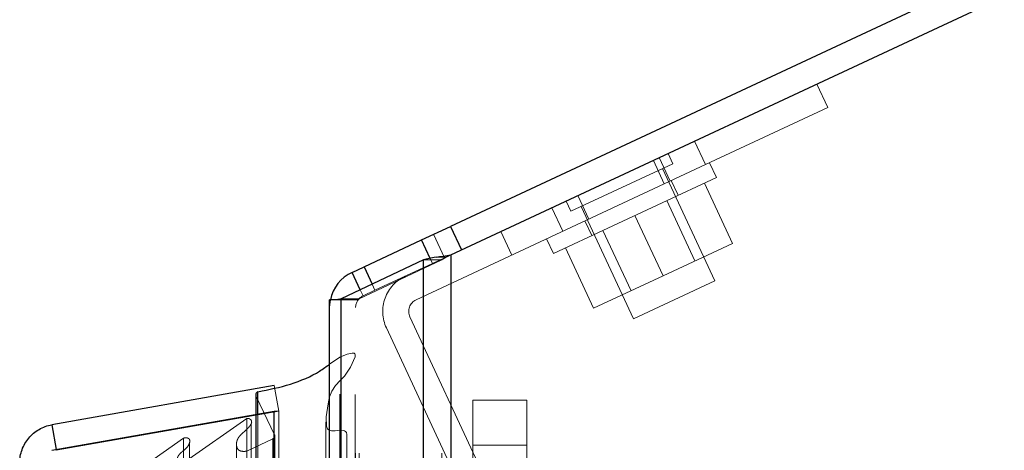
# Model space of a CAD drawing. Header units: inches. Extents: x 0.2 to 10.8, y 0.2 to 8.2.
# Tile 90 of 98: x 5.7607 to 5.9887, y 5.0766 to 5.1762. Entities that reach past the tile are written whole.
import ezdxf

# ---------------------------------------------------------------- set-up
doc = ezdxf.new("R2010")
doc.units = ezdxf.units.IN
doc.header["$MEASUREMENT"] = 0
doc.linetypes.add('HIDDEN', pattern=[0.07500000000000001, 0.05, -0.025])
doc.layers.add('DIMENSIONS', color=140, linetype='Continuous')
doc.layers.add('SLD-0', color=179, linetype='Continuous')
doc.styles.add('SLDTEXTSTYLE0', font='TXT', dxfattribs={"width": 0.7})
doc.dimstyles.new('SLDDIMSTYLE4', dxfattribs={"dimtxt": 0.0849609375, "dimasz": 0.13, "dimexe": 0, "dimexo": 0.0625, "dimgap": 0.021240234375, "dimtad": 0, "dimtih": 1, "dimtoh": 1, "dimdec": 4, "dimlfac": 12, "dimzin": 12, "dimdsep": 46, "dimtxsty": 'SLDTEXTSTYLE0', "dimsah": 1, "dimcen": 0.09, "dimadec": 0, "dimazin": 3, "dimtfac": 1, "dimtdec": 0, "dimtofl": 0, "dimtmove": 0, "dimatfit": 3, "dimfxl": 0, "dimfrac": 2, "dimtolj": 1, "dimtzin": 12, "dimarcsym": 0})

# ---------------------------------------------------------------- blocks, each defined once
blk = doc.blocks.new('_D_15')
at = {"layer": 'DIMENSIONS'}
blk.add_line((6.641786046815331, 5.577647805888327), (5.816352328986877, 5.577647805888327), dxfattribs=at)
for radius, start, end in [(0.8825662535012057, 163.9083204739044, 180), (0.8825662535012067, 205.0000000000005, 221.0916795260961)]:
    blk.add_arc((6.823918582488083, 5.577647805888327), radius, start, end, dxfattribs=at)
for points in [[(5.941352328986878, 5.577647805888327), (5.970796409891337, 5.705839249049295), (5.930903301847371, 5.708761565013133)], [(6.024041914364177, 5.20465918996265), (6.069982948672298, 5.081413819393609), (6.104903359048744, 5.100921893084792)]]:
    blk.add_solid(points, dxfattribs=at)
at = {"layer": 'DIMENSIONS', "insert": (5.857202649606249, 5.447074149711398), "char_height": 0.08333333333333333, "attachment_point": 1, "style": 'SLDTEXTSTYLE0'}
blk.add_mtext('25°', dxfattribs=at)

msp = doc.modelspace()

# ---------------------------------------------------------------- linework, layer by layer
at = {"layer": 'SLD-0', "linetype": 'Continuous', "lineweight": 25}
for p, q in [((6.823918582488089, 5.577647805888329), (5.860442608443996, 5.128371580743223)), ((5.860530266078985, 5.121792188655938), (6.826454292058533, 5.57220995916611)), ((5.853767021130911, 5.12525870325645), (5.860442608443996, 5.128371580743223)), ((5.860442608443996, 5.128371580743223), (5.862978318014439, 5.122933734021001)), ((5.84041584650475, 5.119032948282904), (5.853767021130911, 5.12525870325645)), ((5.855764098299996, 5.120975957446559), (5.853767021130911, 5.12525870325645)), ((5.854166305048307, 5.120611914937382), (5.835090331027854, 5.111638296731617)), ((5.854166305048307, 3.175962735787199), (5.854166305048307, 5.120611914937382)), ((5.860530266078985, 5.121792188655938), (5.860530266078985, 3.175962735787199)), ((5.837650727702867, 5.117743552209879), (5.84041584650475, 5.119032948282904)), ((5.84041584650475, 5.119032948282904), (5.842285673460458, 5.11502309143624)), ((5.839524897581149, 5.113724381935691), (5.837650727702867, 5.117743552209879)), ((5.832454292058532, 3.175962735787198), (5.832454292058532, 5.111379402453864)), ((5.834151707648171, 5.111379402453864), (5.832454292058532, 5.111379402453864)), ((5.835090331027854, 3.175962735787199), (5.835090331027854, 5.111638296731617)), ((5.819651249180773, 5.091593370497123), (5.768130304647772, 5.082508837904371)), ((5.815341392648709, 5.089374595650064), (5.815341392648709, 5.084915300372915)), ((5.815851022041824, 5.085005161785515), (5.815851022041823, 5.090142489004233)), ((5.768130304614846, 5.076590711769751), (5.819651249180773, 5.085675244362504)), ((5.819651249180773, 3.202067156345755), (5.819651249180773, 5.085675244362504)), ((5.819651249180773, 5.085675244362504), (5.819720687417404, 5.0856752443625)), ((5.768130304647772, 5.082508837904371), (5.769142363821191, 5.076769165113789))]:
    msp.add_line(p, q, dxfattribs=at)
at = {"layer": 'SLD-0', "linetype": 'HIDDEN', "lineweight": 18}
for p, q in [((5.945267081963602, 5.161305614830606), (5.947802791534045, 5.155867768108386)), ((5.947802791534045, 5.155867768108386), (5.91948067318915, 5.142660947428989)), ((5.91948067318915, 5.142660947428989), (5.916944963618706, 5.14809879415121)), ((5.916944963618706, 5.14809879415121), (5.91948067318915, 5.142660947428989)), ((5.907417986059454, 5.14365629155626), (5.909953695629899, 5.13821844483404)), ((5.908788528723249, 5.144295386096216), (5.911324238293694, 5.138857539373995)), ((5.911922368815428, 5.142883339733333), (5.910821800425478, 5.145243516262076)), ((5.852489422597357, 5.111422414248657), (5.91948067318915, 5.142660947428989)), ((5.90012148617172, 5.137380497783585), (5.911922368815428, 5.142883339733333)), ((5.921668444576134, 5.11582082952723), (5.909562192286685, 5.141782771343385)), ((5.922022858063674, 5.139708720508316), (5.920438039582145, 5.143107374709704)), ((5.922022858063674, 5.139708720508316), (5.884260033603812, 5.12209962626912)), ((5.913148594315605, 5.135570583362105), (5.911563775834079, 5.138969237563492)), ((5.888320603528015, 5.131877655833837), (5.90012148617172, 5.137380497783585)), ((5.919228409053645, 5.138405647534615), (5.925743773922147, 5.124433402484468)), ((5.887220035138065, 5.134237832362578), (5.888320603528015, 5.131877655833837)), ((5.889907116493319, 5.135490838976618), (5.892442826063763, 5.130052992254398)), ((5.917054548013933, 5.120381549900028), (5.910539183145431, 5.134353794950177)), ((5.883902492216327, 5.132690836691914), (5.886438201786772, 5.127252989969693)), ((5.883902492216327, 5.132690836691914), (5.886438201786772, 5.127252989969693)), ((5.883902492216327, 5.132690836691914), (5.886438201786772, 5.127252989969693)), ((5.883902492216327, 5.132690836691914), (5.886438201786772, 5.127252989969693)), ((5.890680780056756, 5.132978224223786), (5.902787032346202, 5.107016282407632)), ((5.891549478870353, 5.129636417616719), (5.893134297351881, 5.126237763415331)), ((5.903141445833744, 5.130904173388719), (5.909656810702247, 5.116931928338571)), ((5.895743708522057, 5.12745455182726), (5.90225907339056, 5.113482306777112)), ((5.859067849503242, 5.121110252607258), (5.856532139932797, 5.126548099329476)), ((5.872101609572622, 5.127187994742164), (5.874637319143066, 5.121750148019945)), ((5.882675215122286, 5.125498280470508), (5.884260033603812, 5.12209962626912)), ((5.887054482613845, 5.123402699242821), (5.893569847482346, 5.109430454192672)), ((5.909656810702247, 5.116931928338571), (5.925743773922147, 5.124433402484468)), ((5.839332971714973, 5.111638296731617), (5.858408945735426, 5.120611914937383)), ((5.858408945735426, 5.120611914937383), (5.854166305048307, 5.120611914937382)), ((5.854166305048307, 3.175962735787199), (5.854166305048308, 5.120611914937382)), ((5.856302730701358, 5.11982085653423), (5.855764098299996, 5.120975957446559)), ((5.860493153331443, 5.121774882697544), (5.856302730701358, 5.11982085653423)), ((5.859382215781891, 5.121242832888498), (5.8570861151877, 5.121242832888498)), ((5.858408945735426, 3.175962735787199), (5.858408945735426, 5.120611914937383)), ((5.858408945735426, 3.175962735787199), (5.858408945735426, 5.120611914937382)), ((5.860530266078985, 5.121792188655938), (5.860530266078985, 3.175962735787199)), ((5.860530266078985, 3.175962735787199), (5.860530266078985, 5.121792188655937)), ((5.860530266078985, 3.175962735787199), (5.860530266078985, 5.121792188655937)), ((5.856302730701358, 5.11982085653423), (5.842951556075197, 5.113595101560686)), ((5.893569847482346, 5.109430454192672), (5.909656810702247, 5.116931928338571)), ((5.84018643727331, 5.112305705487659), (5.839524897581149, 5.113724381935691)), ((5.842951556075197, 5.113595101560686), (5.84018643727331, 5.112305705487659)), ((5.842285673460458, 5.11502309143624), (5.842951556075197, 5.113595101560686)), ((5.912227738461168, 5.111418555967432), (5.921668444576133, 5.11582082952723)), ((5.839020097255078, 5.111379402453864), (5.834151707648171, 5.111379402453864)), ((5.839332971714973, 5.111638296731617), (5.835090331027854, 5.111638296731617)), ((5.835090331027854, 3.175962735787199), (5.835090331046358, 5.111638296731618)), ((5.838454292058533, 3.175962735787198), (5.838454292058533, 5.111379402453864)), ((5.839332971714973, 3.175962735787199), (5.839332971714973, 5.111638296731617)), ((5.839332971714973, 3.175962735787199), (5.839332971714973, 5.111638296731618)), ((5.902787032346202, 5.107016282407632), (5.912227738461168, 5.111418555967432)), ((5.871324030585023, 5.063932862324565), (5.85103835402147, 5.107435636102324)), ((5.865886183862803, 5.061397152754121), (5.84560050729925, 5.10489992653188)), ((5.832454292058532, 5.096514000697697), (5.834836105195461, 5.09814561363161)), ((5.83483610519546, 3.189596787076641), (5.83483610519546, 5.098145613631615)), ((5.819651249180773, 5.091593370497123), (5.820693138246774, 5.085684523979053)), ((5.81542573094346, 3.198733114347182), (5.81542573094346, 5.089009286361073)), ((5.819726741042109, 5.08019090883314), (5.81542573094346, 5.089009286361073)), ((5.815425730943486, 3.198733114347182), (5.815425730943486, 5.089009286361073)), ((5.865581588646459, 5.088199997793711), (5.878081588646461, 5.088199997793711)), ((5.865581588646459, 5.077783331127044), (5.865581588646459, 5.088199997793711)), ((5.878081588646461, 5.088199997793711), (5.878081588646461, 5.077783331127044)), ((5.820693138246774, 5.085684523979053), (5.769172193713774, 5.076599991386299)), ((5.769172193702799, 5.076590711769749), (5.820693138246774, 5.0856752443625)), ((5.815341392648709, 5.084915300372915), (5.815341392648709, 3.202827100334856)), ((5.81585102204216, 3.202737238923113), (5.815851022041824, 5.085005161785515)), ((5.819720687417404, 5.0856752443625), (5.820693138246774, 5.0856752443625)), ((5.820693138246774, 3.202067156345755), (5.820693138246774, 5.0856752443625)), ((5.799197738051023, 5.074074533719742), (5.813287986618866, 5.083940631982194)), ((5.813287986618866, 3.20380176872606), (5.813287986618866, 5.083940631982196)), ((5.814280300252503, 3.205056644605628), (5.814280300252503, 5.082723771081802)), ((5.831580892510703, 5.083191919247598), (5.831580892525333, 3.204555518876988)), ((5.831580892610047, 5.083190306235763), (5.831580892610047, 3.204563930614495)), ((5.819726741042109, 3.207551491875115), (5.819726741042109, 5.08019090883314)), ((5.819753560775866, 3.207761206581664), (5.819753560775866, 5.079981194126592)), ((5.789180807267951, 5.072772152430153), (5.798613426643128, 5.079376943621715)), ((5.798613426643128, 3.208365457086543), (5.798613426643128, 5.079376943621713)), ((5.800045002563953, 5.078448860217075), (5.800045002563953, 5.078452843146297)), ((5.800045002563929, 3.209289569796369), (5.800045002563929, 5.078448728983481)), ((5.810890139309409, 5.078038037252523), (5.810890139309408, 5.07803627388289)), ((5.810890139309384, 5.078036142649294), (5.810890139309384, 3.209714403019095)), ((5.813256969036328, 5.076393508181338), (5.819275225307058, 5.079227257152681)), ((5.819275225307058, 3.208515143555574), (5.819275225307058, 5.079227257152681)), ((5.819275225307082, 3.208515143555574), (5.819275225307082, 5.079227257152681)), ((5.865581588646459, 5.029520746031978), (5.865581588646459, 5.077783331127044)), ((5.865581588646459, 5.077783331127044), (5.878081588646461, 5.077783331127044)), ((5.865581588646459, 5.077783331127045), (5.878081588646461, 5.077783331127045)), ((5.878081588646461, 5.077783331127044), (5.878081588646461, 5.029520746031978)), ((5.769142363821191, 5.076769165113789), (5.769172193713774, 5.076599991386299))]:
    msp.add_line(p, q, dxfattribs=at)
at = {"layer": 'SLD-0', "linetype": 'HIDDEN', "lineweight": 18, "flags": 128}
for points in [[(5.832454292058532, 5.109586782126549), (5.832544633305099, 5.110858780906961), (5.83263462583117, 5.111379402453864)], [(5.834836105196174, 5.098145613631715), (5.836544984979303, 5.098801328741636), (5.837711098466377, 5.099073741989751), (5.837948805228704, 5.099073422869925), (5.838058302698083, 5.099056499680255), (5.838155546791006, 5.0990245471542), (5.838235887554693, 5.09897474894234), (5.838298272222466, 5.098907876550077), (5.838374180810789, 5.098735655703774), (5.838347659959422, 5.098213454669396), (5.83726507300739, 5.095789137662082), (5.835879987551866, 5.093775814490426), (5.834873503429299, 5.092708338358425), (5.833820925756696, 5.091563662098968), (5.832952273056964, 5.090281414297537), (5.832430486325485, 5.08894992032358), (5.832172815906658, 5.087789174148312), (5.83194762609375, 5.086304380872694), (5.831655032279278, 5.084337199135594), (5.831694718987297, 5.082171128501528), (5.831960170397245, 5.081590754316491), (5.832149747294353, 5.081403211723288), (5.832348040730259, 5.081276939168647), (5.832588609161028, 5.081176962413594), (5.832906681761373, 5.081109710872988), (5.833296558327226, 5.081097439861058), (5.833744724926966, 5.081124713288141), (5.834825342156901, 5.081219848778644), (5.835111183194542, 5.081234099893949), (5.83518842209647, 5.081235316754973), (5.835210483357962, 5.081235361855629), (5.835217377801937, 5.081235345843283), (5.835220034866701, 5.081235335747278), (5.835220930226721, 5.081235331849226), (5.835221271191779, 5.081235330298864), (5.835221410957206, 5.081235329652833), (5.835221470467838, 5.081235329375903), (5.835221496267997, 5.081235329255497), (5.835221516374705, 5.081235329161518), (5.83561799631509, 5.081200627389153), (5.835913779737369, 5.081111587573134), (5.836155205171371, 5.080973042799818), (5.83635236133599, 5.080727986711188), (5.836445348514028, 5.080227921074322), (5.836432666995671, 5.080137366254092)], [(5.838343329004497, 3.189536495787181), (5.838343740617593, 4.136317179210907), (5.838343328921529, 5.098201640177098)], [(5.836443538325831, 3.207593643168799), (5.836443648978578, 4.105255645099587), (5.836443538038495, 5.080137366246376)], [(5.836443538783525, 3.207582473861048), (5.836443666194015, 4.12875704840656), (5.836443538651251, 5.080161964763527)]]:
    msp.add_lwpolyline(points, dxfattribs=at)
at = {"layer": 'SLD-0', "linetype": 'Continuous', "lineweight": 25}
for centre, radius, start, end in [((5.841454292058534, 5.109586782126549), 0.009000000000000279, 115.0000000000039, 168.5109861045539), ((5.816174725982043, 5.089374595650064), 0.0008333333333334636, 112.8577604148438, 180)]:
    msp.add_arc(centre, radius, start, end, dxfattribs=at)
at = {"layer": 'SLD-0', "linetype": 'HIDDEN', "lineweight": 18}
for centre, radius, start, end in [((5.85375727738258, 5.108703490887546), 0.008999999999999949, 114.9999999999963, 204.9999999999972), ((5.841454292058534, 5.109586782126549), 0.003000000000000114, 115.0000000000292, 180), ((5.85375727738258, 5.108703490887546), 0.003000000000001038, 114.9999999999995, 204.9999999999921), ((5.816174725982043, 5.089374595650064), 0.000833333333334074, 180, 205.9999999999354), ((5.818920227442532, 5.079981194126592), 0.0008333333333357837, 295.2138142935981, 14.57562494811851)]:
    msp.add_arc(centre, radius, start, end, dxfattribs=at)
at = {"layer": 'SLD-0', "linetype": 'Continuous', "lineweight": 25}
for points in [[(5.8570861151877, 5.121242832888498), (5.855995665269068, 5.121032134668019), (5.855000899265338, 5.120822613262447), (5.854166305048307, 5.120611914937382)], [(5.8570861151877, 5.121242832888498), (5.858176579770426, 5.121426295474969), (5.859349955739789, 5.121608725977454), (5.860530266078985, 5.121792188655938)], [(5.835090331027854, 5.111638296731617), (5.83474849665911, 5.111551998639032), (5.834434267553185, 5.111465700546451), (5.834151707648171, 5.111379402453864)]]:
    msp.add_open_spline(points, degree=3, dxfattribs=at)
at = {"layer": 'SLD-0', "linetype": 'HIDDEN', "lineweight": 18}
for points in [[(5.859382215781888, 5.121242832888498), (5.859018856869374, 5.121032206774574), (5.858687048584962, 5.120822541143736), (5.858408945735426, 5.120611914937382)], [(5.859382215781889, 5.121242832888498), (5.859745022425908, 5.121425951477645), (5.860137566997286, 5.121609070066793), (5.860530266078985, 5.121792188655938)], [(5.839332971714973, 5.111638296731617), (5.839219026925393, 5.111551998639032), (5.839114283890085, 5.111465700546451), (5.839020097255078, 5.111379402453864)]]:
    msp.add_open_spline(points, degree=3, dxfattribs=at)
at = {"layer": 'SLD-0', "linetype": 'Continuous', "lineweight": 25}
for points, knots in [([(5.815851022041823, 5.090142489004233), (5.818396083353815, 5.090646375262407), (5.823520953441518, 5.091661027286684), (5.829072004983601, 5.094087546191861), (5.83170183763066, 5.095974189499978), (5.832454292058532, 5.096514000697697)], [0, 0, 0, 0, 0.4132358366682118, 0.8321135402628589, 1, 1, 1, 1]), ([(5.760693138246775, 5.073645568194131), (5.760693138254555, 5.074692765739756), (5.760877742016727, 5.075739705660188), (5.761594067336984, 5.077707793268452), (5.762125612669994, 5.07862845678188), (5.763471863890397, 5.080232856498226), (5.764286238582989, 5.080916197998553), (5.766100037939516, 5.081963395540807), (5.767099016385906, 5.082326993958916), (5.768130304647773, 5.082508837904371)], [0, 0, 0, 0, 0.25, 0.25, 0.5, 0.5, 0.75, 0.75, 1, 1, 1, 1])]:
    msp.add_open_spline(points, degree=3, knots=knots, dxfattribs=at)
at = {"layer": 'SLD-0', "linetype": 'HIDDEN', "lineweight": 18}
for points, knots in [([(5.813287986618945, 5.083940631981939), (5.813323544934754, 5.083949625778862), (5.813396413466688, 5.083968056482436), (5.813517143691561, 5.08397294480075), (5.813644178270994, 5.08395984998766), (5.813775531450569, 5.083926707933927), (5.813906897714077, 5.083874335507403), (5.814033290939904, 5.083803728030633), (5.814148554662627, 5.083716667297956), (5.814253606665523, 5.083607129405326), (5.814362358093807, 5.083439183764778), (5.814458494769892, 5.083064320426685), (5.814231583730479, 5.082555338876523), (5.813784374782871, 5.081953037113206), (5.813182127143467, 5.081338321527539), (5.812447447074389, 5.080710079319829), (5.811853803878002, 5.080176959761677), (5.811469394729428, 5.079703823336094), (5.811221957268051, 5.079318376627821), (5.811008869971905, 5.078850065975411), (5.810877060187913, 5.078295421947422), (5.810883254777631, 5.077710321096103), (5.81101026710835, 5.077163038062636), (5.811244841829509, 5.076780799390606), (5.811543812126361, 5.076544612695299), (5.811908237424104, 5.076410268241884), (5.812326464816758, 5.07634765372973), (5.812787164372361, 5.076338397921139), (5.813098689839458, 5.076374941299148), (5.813256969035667, 5.07639350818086)], [0, 0, 0, 0, 0.008015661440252, 0.01642624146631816, 0.02548130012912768, 0.03532265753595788, 0.04596837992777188, 0.05731829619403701, 0.06918684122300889, 0.08154973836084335, 0.09716460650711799, 0.126206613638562, 0.1938647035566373, 0.2508569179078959, 0.3344528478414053, 0.4187957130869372, 0.5010146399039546, 0.5361129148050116, 0.5786151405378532, 0.628178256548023, 0.6848127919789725, 0.7500089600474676, 0.8064906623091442, 0.8477527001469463, 0.8748195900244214, 0.902265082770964, 0.9327237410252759, 0.9658184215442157, 1, 1, 1, 1]), ([(5.798613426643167, 5.079376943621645), (5.798654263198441, 5.079398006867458), (5.798736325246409, 5.07944033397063), (5.798880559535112, 5.079480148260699), (5.799034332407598, 5.079502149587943), (5.799195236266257, 5.079504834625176), (5.7993580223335, 5.079488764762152), (5.79951762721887, 5.079453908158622), (5.799668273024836, 5.079400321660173), (5.799803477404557, 5.079328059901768), (5.799941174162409, 5.079216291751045), (5.800059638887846, 5.079018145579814), (5.800089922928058, 5.078754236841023), (5.800062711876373, 5.078475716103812), (5.799931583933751, 5.07799750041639), (5.799488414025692, 5.077256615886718), (5.798692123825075, 5.076598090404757), (5.79803570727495, 5.076040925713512), (5.797615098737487, 5.075611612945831), (5.797294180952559, 5.075143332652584), (5.797154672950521, 5.074642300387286), (5.797287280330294, 5.074191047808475), (5.797545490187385, 5.073874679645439), (5.797807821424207, 5.073736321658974), (5.798069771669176, 5.073710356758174), (5.798336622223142, 5.073746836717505), (5.79860487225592, 5.073824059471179), (5.798893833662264, 5.073938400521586), (5.799082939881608, 5.074023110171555), (5.799197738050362, 5.074074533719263)], [0, 0, 0, 0, 0.01286879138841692, 0.02586014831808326, 0.03915414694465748, 0.05280973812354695, 0.06678895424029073, 0.08099193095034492, 0.0953006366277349, 0.1096358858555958, 0.1240351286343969, 0.148351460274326, 0.1869717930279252, 0.2169893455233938, 0.2495702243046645, 0.3631535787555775, 0.4986136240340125, 0.5635885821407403, 0.6272607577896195, 0.6891535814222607, 0.7481889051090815, 0.8066944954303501, 0.8499554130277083, 0.8739836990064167, 0.8919318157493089, 0.9150774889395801, 0.9430074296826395, 0.9654022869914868, 1, 1, 1, 1])]:
    msp.add_open_spline(points, degree=3, knots=knots, dxfattribs=at)

# ---------------------------------------------------------------- dimensions: what is measured, and where the dimension line sits
at = {"layer": 'DIMENSIONS'}
dim = msp.add_angular_dim_2l(base=(5.950039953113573, 5.701176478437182), line1=((6.691786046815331, 5.577647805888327), (6.823918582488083, 5.577647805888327)), line2=((5.853767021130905, 5.12525870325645), (6.823918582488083, 5.577647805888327)), dimstyle='SLDDIMSTYLE4', dxfattribs=at)
dim.commit()
dim.dimension.update_dxf_attribs({"geometry": '_D_15', "text_midpoint": (5.957974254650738, 5.407167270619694), "dimtype": 162})

doc.saveas('drawing.dxf')
